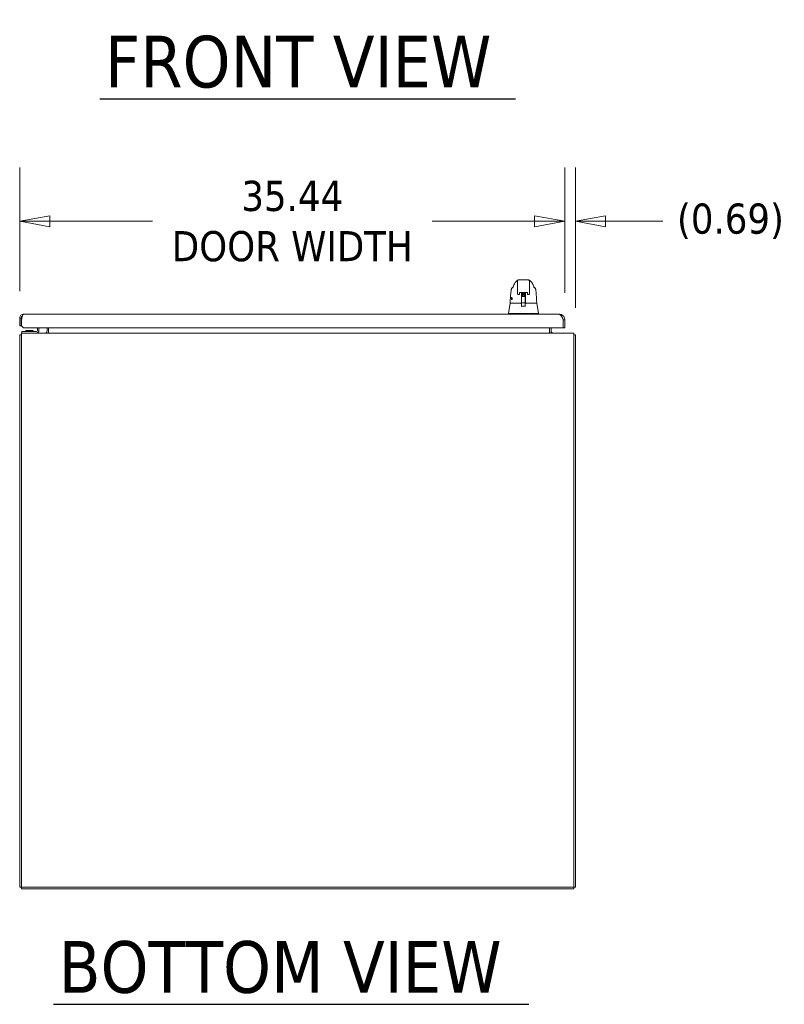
# Model space of a CAD drawing. Header units: inches. Extents: x 23 to 461, y 9 to 290.
# Tile 6 of 57: x 175 to 225, y 51 to 115. Entities that reach past the tile are written whole.
import ezdxf

# ---------------------------------------------------------------- set-up
doc = ezdxf.new("R2010")
doc.units = ezdxf.units.IN
doc.header["$LTSCALE"] = 28
doc.header["$MEASUREMENT"] = 0
doc.layers.get('0').update_dxf_attribs({"lineweight": 0})
for name, color, linetype, lineweight in [('Dimension (ANSI)', 7, 'Continuous', 5), ('Symbol (ANSI)', 7, 'Continuous', 5), ('Visible (ANSI)', 7, 'Continuous', 5)]:
    doc.layers.add(name, color=color, linetype=linetype, lineweight=lineweight)
doc.styles.add('ROMANS', font='tahoma.ttf')
doc.styles.add('Text Style168', font='tahoma.ttf')
doc.dimstyles.new('Default (ANSI)', dxfattribs={"dimscale": 28, "dimtxt": 0.07, "dimasz": 0.07, "dimexe": 0.125, "dimexo": 0.0625, "dimgap": 0.031496, "dimtad": 0, "dimtih": 1, "dimtoh": 1, "dimrnd": 1e-08, "dimzin": 0, "dimdsep": 46, "dimtxsty": 'ROMANS', "dimblk": 'Filled-1', "dimcen": 0.09, "dimdle": 0.393701, "dimclrd": 256, "dimclre": 256, "dimclrt": 256, "dimadec": 0, "dimazin": 0, "dimtfac": 0.928571, "dimtofl": 0, "dimtmove": 0, "dimatfit": 3, "dimfxl": 1, "dimtolj": 1, "dimtzin": 0, "dimlwd": -1, "dimlwe": -1, "dimarcsym": 0})

# ---------------------------------------------------------------- blocks, each defined once
blk = doc.blocks.new('Filled-1')
at = {"color": 0}
for p, q in [((0, 0), (-1, 0.179)), ((-1, 0.179), (-1, -0.179)), ((-1, 0), (0, 0)), ((-1, -0.179), (0, 0))]:
    blk.add_line(p, q, dxfattribs=at)
at = {"color": 0, "flags": 128}
blk.add_lwpolyline([(-1, -0.179), (0, 0), (-1, 0.179), (-1, -0.179)], dxfattribs=at)
at = {"color": 0}
blk.add_solid([(-1, -0.179), (0, 0), (-1, 0.179), (-1, -0.179)], dxfattribs=at)
blk = doc.blocks.new('*D19')
at = {"layer": 'Defpoints', "color": 0, "transparency": 16777216}
for p in [(210.661, 102.158), (175.224, 95.871), (210.661, 95.761)]:
    blk.add_point(p, dxfattribs=at)
at = {"layer": 'Dimension (ANSI)', "transparency": 16777216}
for p, q in [((175.224, 97.621), (175.224, 105.658)), ((210.661, 97.511), (210.661, 105.658)), ((177.184, 102.158), (183.85, 102.158)), ((208.701, 102.158), (202.035, 102.158))]:
    blk.add_line(p, q, dxfattribs=at)
at = {"layer": 'Dimension (ANSI)', "transparency": 16777216, "xscale": 1.96000000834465, "yscale": 1.96000000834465, "zscale": 1.96000000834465, "rotation": 180}
blk.add_blockref('Filled-1', (175.224, 102.158), dxfattribs=at)
at = {"layer": 'Dimension (ANSI)', "transparency": 16777216, "xscale": 1.96000000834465, "yscale": 1.96000000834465, "zscale": 1.96000000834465}
blk.add_blockref('Filled-1', (210.661, 102.158), dxfattribs=at)
at = {"layer": 'Dimension (ANSI)', "transparency": 16777216, "insert": (192.943, 102.158), "char_height": 1.96, "attachment_point": 5, "style": 'ROMANS'}
blk.add_mtext('\\A1;\\fTahoma|b0|i0;\\H1.9600;35.44\\P\\fTahoma|b0|i0;\\H1.9600;DOOR WIDTH', dxfattribs=at)
blk = doc.blocks.new('*D20')
at = {"layer": 'Defpoints', "color": 0, "transparency": 16777216}
for p in [(210.661, 102.158), (210.661, 95.761), (211.353, 94.787)]:
    blk.add_point(p, dxfattribs=at)
at = {"layer": 'Dimension (ANSI)', "transparency": 16777216}
for p, q in [((210.661, 97.511), (210.661, 105.658)), ((211.353, 96.537), (211.353, 105.658)), ((208.701, 102.158), (206.741, 102.158)), ((213.313, 102.158), (217.041, 102.158))]:
    blk.add_line(p, q, dxfattribs=at)
at = {"layer": 'Dimension (ANSI)', "transparency": 16777216, "xscale": 1.96000000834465, "yscale": 1.96000000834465, "zscale": 1.96000000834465}
blk.add_blockref('Filled-1', (210.661, 102.158), dxfattribs=at)
at = {"layer": 'Dimension (ANSI)', "transparency": 16777216, "xscale": 1.96000000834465, "yscale": 1.96000000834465, "zscale": 1.96000000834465, "rotation": 180}
blk.add_blockref('Filled-1', (211.353, 102.158), dxfattribs=at)
at = {"layer": 'Dimension (ANSI)', "transparency": 16777216, "insert": (221.429, 102.158), "char_height": 1.96, "attachment_point": 5, "style": 'ROMANS'}
blk.add_mtext('\\A1;(0.69)', dxfattribs=at)

msp = doc.modelspace()

# ---------------------------------------------------------------- linework, layer by layer
at = {"layer": 'Symbol (ANSI)', "lineweight": 30}
for p, q in [((180.444, 110.111), (207.457, 110.111)), ((177.426, 51.255), (208.331, 51.255))]:
    msp.add_line(p, q, dxfattribs=at)
at = {"layer": 'Visible (ANSI)'}
for p, q in [((207.436, 98.172), (207.436, 98.172)), ((207.58, 97.754), (207.58, 98.246)), ((208.249, 98.364), (207.698, 98.364)), ((208.367, 97.754), (208.367, 98.246)), ((208.512, 98.172), (208.512, 98.172)), ((207.18, 97.722), (207.18, 97.722)), ((207.297, 97.871), (207.297, 97.871)), ((207.58, 97.754), (207.58, 97.652)), ((207.58, 97.474), (207.58, 97.652)), ((207.664, 97.39), (207.664, 97.39)), ((207.699, 97.39), (207.664, 97.39)), ((207.718, 97.527), (207.718, 97.422)), ((207.718, 97.409), (207.718, 97.422)), ((207.736, 97.531), (207.926, 97.531)), ((207.852, 97.531), (207.852, 97.47)), ((207.852, 97.423), (207.852, 97.064)), ((207.914, 97.347), (207.905, 97.271)), ((207.944, 97.422), (207.944, 97.527)), ((207.944, 97.422), (207.944, 97.409)), ((207.963, 97.39), (207.985, 97.39)), ((208.003, 97.422), (208.003, 97.527)), ((208.003, 97.422), (208.003, 97.409)), ((208.022, 97.531), (208.211, 97.531)), ((208.034, 97.347), (208.043, 97.271)), ((208.096, 97.47), (208.096, 97.531)), ((208.096, 97.423), (208.096, 97.433)), ((208.096, 97.423), (208.096, 97.064)), ((208.23, 97.527), (208.23, 97.422)), ((208.23, 97.409), (208.23, 97.422)), ((208.283, 97.39), (208.248, 97.39)), ((208.367, 97.754), (208.367, 97.652)), ((208.367, 97.652), (208.367, 97.474)), ((208.65, 97.871), (208.65, 97.871)), ((208.768, 97.722), (208.768, 97.722)), ((207.115, 96.827), (206.997, 96.16)), ((207.122, 96.844), (207.126, 96.844)), ((207.126, 96.844), (207.852, 96.844)), ((207.833, 96.789), (207.833, 96.789)), ((207.835, 96.824), (207.835, 96.785)), ((207.856, 96.785), (207.837, 96.785)), ((207.852, 97.053), (207.852, 96.86)), ((207.852, 96.854), (207.852, 96.86)), ((207.852, 96.854), (207.852, 96.844)), ((207.852, 96.844), (207.852, 96.843)), ((207.856, 97.223), (207.856, 97.248)), ((207.856, 97.223), (207.856, 97.199)), ((207.856, 97.182), (207.856, 97.199)), ((207.856, 97.182), (207.856, 96.968)), ((207.856, 96.968), (207.856, 96.872)), ((207.856, 96.872), (207.856, 96.702)), ((207.856, 96.631), (207.856, 96.702)), ((207.875, 97.268), (207.904, 97.268)), ((207.875, 96.852), (208.072, 96.852)), ((208.066, 97.268), (208.072, 97.268)), ((208.092, 97.248), (208.092, 97.223)), ((208.092, 97.199), (208.092, 97.223)), ((208.092, 97.199), (208.092, 97.182)), ((208.092, 96.968), (208.092, 97.182)), ((208.092, 96.872), (208.092, 96.968)), ((208.092, 96.702), (208.092, 96.872)), ((208.109, 96.785), (208.092, 96.785)), ((208.092, 96.702), (208.092, 96.631)), ((208.096, 97.053), (208.096, 97.064)), ((208.096, 97.053), (208.096, 96.86)), ((208.096, 96.86), (208.096, 96.854)), ((208.096, 96.844), (208.096, 96.854)), ((208.096, 96.844), (208.822, 96.844)), ((208.096, 96.843), (208.096, 96.844)), ((208.111, 96.824), (208.111, 96.786)), ((208.822, 96.844), (208.825, 96.844)), ((208.833, 96.827), (208.951, 96.16)), ((175.468, 96.115), (210.307, 96.115)), ((206.997, 96.16), (206.997, 96.115)), ((207.036, 96.16), (207.526, 96.16)), ((207.599, 96.16), (208.344, 96.16)), ((207.697, 96.523), (207.697, 96.523)), ((207.775, 96.283), (207.775, 96.283)), ((208.417, 96.16), (208.91, 96.16)), ((208.95, 96.16), (208.951, 96.16)), ((208.951, 96.16), (208.951, 96.115)), ((175.224, 95.871), (175.224, 95.365)), ((175.328, 95.871), (175.224, 95.871)), ((175.328, 95.365), (175.328, 95.871)), ((175.339, 95.365), (175.339, 95.761)), ((210.501, 95.865), (210.535, 95.865)), ((210.546, 95.761), (210.546, 95.24)), ((210.557, 95.761), (210.557, 95.24)), ((210.557, 95.761), (210.661, 95.761)), ((210.661, 95.24), (210.661, 95.761)), ((175.224, 95.365), (175.328, 95.365)), ((175.228, 94.787), (175.228, 58.87)), ((175.332, 94.787), (175.228, 94.787)), ((175.332, 94.891), (211.249, 94.891)), ((175.332, 94.891), (175.332, 94.537)), ((175.464, 95.24), (175.339, 95.365)), ((175.353, 94.985), (175.478, 94.985)), ((175.353, 94.985), (175.353, 94.891)), ((210.546, 95.24), (175.464, 95.24)), ((176.29, 94.985), (175.478, 94.985)), ((175.614, 95.055), (176.091, 95.055)), ((175.635, 95.032), (175.614, 95.055)), ((176.085, 95.032), (175.62, 95.032)), ((176.071, 95.032), (176.091, 95.055)), ((176.384, 95.24), (176.384, 95.078)), ((176.478, 95.078), (176.478, 95.24)), ((176.999, 95.24), (176.999, 95.032)), ((177.103, 95.24), (177.103, 95.032)), ((177.103, 95.032), (177.103, 94.891)), ((209.665, 95.24), (209.665, 95.032)), ((209.665, 95.032), (209.665, 94.891)), ((209.769, 95.032), (209.769, 95.24)), ((210.557, 95.24), (210.661, 95.24)), ((211.249, 94.537), (211.249, 94.891)), ((211.353, 94.787), (211.249, 94.787)), ((211.353, 94.787), (211.353, 58.87)), ((175.332, 58.87), (175.332, 94.537)), ((211.249, 94.537), (211.249, 58.87)), ((175.332, 58.87), (175.228, 58.87)), ((175.332, 58.766), (175.332, 58.87)), ((211.249, 58.87), (175.332, 58.87)), ((211.249, 58.766), (175.332, 58.766)), ((211.249, 58.766), (211.249, 58.87)), ((211.353, 58.87), (211.249, 58.87))]:
    msp.add_line(p, q, dxfattribs=at)
for centre, radius, start, end in [((207.699, 97.409), 0.0185, 270, 0.00014), ((207.963, 97.409), 0.0185, 179.99986, 270), ((207.985, 97.409), 0.0185, 270, 0.00011), ((208.248, 97.409), 0.0185, 179.99989, 270), ((207.122, 96.855), 0.0118, 177.72417, 270), ((207.134, 96.824), 0.0197, 90.00006, 169.99571), ((207.81, 96.824), 0.0197, 4.91023, 90), ((207.816, 96.824), 0.0197, 0, 90), ((207.875, 97.248), 0.0197, 90, 180.00013), ((207.875, 96.872), 0.0197, 179.99972, 270), ((208.072, 97.248), 0.0197, 359.99987, 90), ((208.072, 96.872), 0.0197, 270, 0.00028), ((208.13, 96.824), 0.0197, 90, 180), ((208.135, 96.824), 0.0197, 90, 175.08653), ((208.825, 96.855), 0.0118, 270, 2.27584), ((210.115, 96.044), 0.473, 330.22188, 334.9055), ((175.582, 94.537), 0.354, 134.92776, 135.07224), ((175.514, 95.016), 0.0312, 270, 315.33465), ((175.627, 94.904), 0.127, 93.66836, 135.33465), ((175.62, 95), 0.0312, 90, 93.66836), ((176.085, 95), 0.0312, 86.33164, 90), ((176.079, 94.904), 0.127, 44.66535, 86.33164), ((176.192, 95.016), 0.0312, 224.66535, 270), ((176.29, 95.078), 0.187, 270, 0), ((176.29, 95.078), 0.0937, 270, 0), ((176.858, 95.032), 0.141, 270, 0), ((176.858, 95.032), 0.245, 324.91021, 0), ((209.91, 95.032), 0.245, 180, 215.08979), ((209.91, 95.032), 0.141, 180, 270), ((210.999, 94.537), 0.354, 44.92776, 45.07224)]:
    msp.add_arc(centre, radius, start, end, dxfattribs=at)
for centre, major_axis, ratio, start_param, end_param in [((207.534, 97.954), (-0.185, 0.067), 0.666321, 6.283146, 6.283184), ((208.413, 97.954), (0.185, 0.067), 0.666321, 0.000002, 0.000042), ((207.659, 97.474), (-0.0787, 0), 0.866025, 0.000126, 0.000146), ((207.809, 97.468), (-0.0425, -0.0034), 0.669687, 3.087813, 3.16378), ((207.852, 96.089), (0, 1.685), 0.00003, 5.636553, 5.673229), ((208.138, 97.468), (-0.0425, 0.0034), 0.66963, 6.260998, 6.336958), ((208.096, 96.089), (0, -1.685), 0.00002, 3.751213, 3.787897), ((207.835, 96.764), (-0.098, 1.145), 0.000181, 1.516692, 1.533905), ((207.812, 96.804), (0.0196, 0.0017), 0.017514, 6.283182, 6.299592), ((207.837, 96.796), (0, -0.0118), 0.794214, 6.283173, 6.283207), ((207.974, 97.271), (-0.0689, 0), 0.042782, 6.278319, 9.429644), ((208.134, 96.804), (-0.0196, 0.0017), 0.017297, 6.269317, 6.283203), ((207.544, 95.706), (-0.018, 0.453), 0.057496, 6.212053, 6.280882), ((207.544, 95.706), (0.057, 0.453), 0.172345, 0.021557, 0.090385), ((208.399, 95.706), (-0.057, 0.453), 0.172345, 6.1928, 6.261628), ((208.399, 95.706), (0.018, 0.453), 0.057915, 0.002338, 0.071166), ((208.951, 96.031), (0, 0.129), 0.001274, 6.221922, 6.283004)]:
    msp.add_ellipse(centre, major_axis=major_axis, ratio=ratio, start_param=start_param, end_param=end_param, dxfattribs=at)
for points in [[(207.297, 97.892), (207.316, 97.935), (207.334, 97.978), (207.349, 98.021)], [(207.349, 98.021), (207.369, 98.075), (207.397, 98.126), (207.436, 98.172)], [(207.698, 98.364), (207.678, 98.364), (207.636, 98.353), (207.591, 98.308), (207.58, 98.267), (207.58, 98.246)], [(207.593, 98.323), (207.62, 98.334), (207.617, 98.333), (207.618, 98.333)], [(207.614, 98.329), (207.614, 98.329), (207.614, 98.329), (207.613, 98.328)], [(208.367, 98.246), (208.367, 98.267), (208.356, 98.308), (208.311, 98.353), (208.27, 98.364), (208.249, 98.364)], [(208.329, 98.333), (208.33, 98.333), (208.328, 98.334), (208.354, 98.323)], [(208.334, 98.328), (208.334, 98.329), (208.333, 98.329), (208.333, 98.329)], [(208.598, 98.021), (208.614, 97.978), (208.631, 97.935), (208.65, 97.892)], [(207.294, 97.884), (207.295, 97.887), (207.296, 97.889), (207.297, 97.892)], [(208.367, 97.474), (208.367, 97.474), (208.367, 97.474), (208.367, 97.474)], [(208.65, 97.892), (208.651, 97.889), (208.653, 97.887), (208.654, 97.884)], [(206.997, 96.16), (206.997, 96.16), (206.997, 96.16), (206.997, 96.16)], [(207.036, 96.16), (207.036, 96.16), (207.036, 96.16), (207.035, 96.16)], [(207.828, 96.63), (207.924, 96.633), (208.02, 96.633), (208.116, 96.63)], [(208.911, 96.16), (208.911, 96.16), (208.91, 96.16), (208.91, 96.16)], [(208.95, 96.16), (208.95, 96.16), (208.95, 96.16), (208.95, 96.16)], [(208.951, 96.16), (208.951, 96.16), (208.951, 96.16), (208.951, 96.16)], [(175.339, 95.761), (175.358, 95.845), (175.378, 95.929), (175.397, 95.992)], [(210.661, 95.761), (210.661, 95.833), (210.639, 95.905), (210.597, 95.964)]]:
    msp.add_open_spline(points, degree=3, dxfattribs=at)
for points, knots in [([(207.436, 98.172), (207.443, 98.181), (207.458, 98.201), (207.487, 98.237), (207.498, 98.251), (207.522, 98.274), (207.531, 98.283), (207.549, 98.297), (207.556, 98.302), (207.573, 98.313), (207.582, 98.318), (207.593, 98.323)], [0, 0, 0, 0, 0.755429, 0.755429, 1.132227, 1.132227, 1.329, 1.329, 1.432354, 1.432354, 1.539436, 1.539436, 1.539436, 1.539436]), ([(208.354, 98.323), (208.368, 98.317), (208.38, 98.31), (208.401, 98.296), (208.409, 98.289), (208.43, 98.271), (208.439, 98.261), (208.464, 98.233), (208.476, 98.218), (208.497, 98.19), (208.507, 98.178), (208.512, 98.172)], [0, 0, 0, 0, 0.135978, 0.135978, 0.285036, 0.285036, 0.528896, 0.528896, 1.016137, 1.016137, 1.539841, 1.539841, 1.539841, 1.539841]), ([(208.512, 98.172), (208.54, 98.139), (208.562, 98.102), (208.587, 98.05), (208.593, 98.036), (208.598, 98.021)], [0, 0, 0, 0, 0.358818, 0.358818, 0.4958485, 0.4958485, 0.4958485, 0.4958485]), ([(207.11, 96.856), (207.12, 97.085), (207.132, 97.303), (207.159, 97.574), (207.168, 97.65), (207.18, 97.722)], [0, 0, 0, 0, 1.849259, 1.849259, 2.630335, 2.630335, 2.630335, 2.630335]), ([(207.18, 97.722), (207.183, 97.743), (207.19, 97.764), (207.21, 97.801), (207.223, 97.818), (207.252, 97.846), (207.268, 97.857), (207.285, 97.866)], [0, 0, 0, 0, 0.162088, 0.162088, 0.3213068, 0.3213068, 0.4676989, 0.4676989, 0.4676989, 0.4676989]), ([(207.259, 97.81), (207.259, 97.81), (207.26, 97.811), (207.262, 97.816), (207.264, 97.82), (207.27, 97.832), (207.274, 97.842), (207.283, 97.862), (207.288, 97.873), (207.294, 97.884)], [0.5937185, 0.5937185, 0.5937185, 0.5937185, 0.664418, 0.664418, 0.7661649, 0.7661649, 0.9076297, 0.9076297, 1.0334427, 1.0334427, 1.0334427, 1.0334427]), ([(207.664, 97.39), (207.655, 97.39), (207.646, 97.392), (207.629, 97.398), (207.621, 97.402), (207.606, 97.413), (207.6, 97.419), (207.59, 97.434), (207.586, 97.442), (207.581, 97.457), (207.58, 97.465), (207.58, 97.472)], [0, 0, 0, 0, 0.070418, 0.070418, 0.1392762, 0.1392762, 0.2073943, 0.2073943, 0.2755754, 0.2755754, 0.3320513, 0.3320513, 0.3320513, 0.3320513]), ([(207.716, 97.526), (207.716, 97.526), (207.716, 97.526), (207.717, 97.527), (207.717, 97.527), (207.718, 97.527), (207.719, 97.528), (207.721, 97.529), (207.722, 97.529), (207.725, 97.53), (207.727, 97.53), (207.731, 97.531), (207.734, 97.531), (207.736, 97.531), (207.736, 97.531), (207.736, 97.531)], [0.458377, 0.458377, 0.458377, 0.458377, 0.510987, 0.510987, 0.68533, 0.68533, 0.871193, 0.871193, 1.079489, 1.079489, 1.310885, 1.310885, 1.55888, 1.55888, 1.570796, 1.570796, 1.570796, 1.570796]), ([(207.852, 97.472), (207.85, 97.488), (207.848, 97.504), (207.845, 97.523), (207.845, 97.527), (207.844, 97.531)], [-0.4388751, -0.4388751, -0.4388751, -0.4388751, -0.2194373, -0.2194373, -0.1616613, -0.1616613, -0.1616613, -0.1616613]), ([(207.879, 97.515), (207.879, 97.517), (207.88, 97.518), (207.881, 97.521), (207.882, 97.522), (207.883, 97.524), (207.884, 97.525), (207.886, 97.527), (207.888, 97.527), (207.891, 97.529), (207.894, 97.53), (207.898, 97.531), (207.899, 97.531), (207.899, 97.531)], [0, 0, 0, 0, 0.0151894, 0.0151894, 0.0301063, 0.0301063, 0.0452537, 0.0452537, 0.0676915, 0.0676915, 0.1171223, 0.1171223, 0.1277757, 0.1277757, 0.1277757, 0.1277757]), ([(207.944, 97.492), (207.938, 97.493), (207.931, 97.494), (207.918, 97.496), (207.911, 97.497), (207.899, 97.499), (207.895, 97.5), (207.889, 97.502), (207.887, 97.503), (207.884, 97.505), (207.882, 97.506), (207.881, 97.509), (207.88, 97.51), (207.88, 97.512), (207.879, 97.514), (207.879, 97.515)], [0.4081031, 0.4081031, 0.4081031, 0.4081031, 0.4627962, 0.4627962, 0.5322521, 0.5322521, 0.6051072, 0.6051072, 0.6422392, 0.6422392, 0.6626301, 0.6626301, 0.6723301, 0.6723301, 0.6861278, 0.6861278, 0.6861278, 0.6861278]), ([(207.879, 97.459), (207.879, 97.46), (207.88, 97.462), (207.881, 97.465), (207.882, 97.466), (207.883, 97.468), (207.884, 97.469), (207.886, 97.47), (207.888, 97.471), (207.891, 97.473), (207.894, 97.473), (207.901, 97.475), (207.904, 97.476), (207.916, 97.478), (207.925, 97.479), (207.937, 97.48), (207.941, 97.481), (207.944, 97.481)], [0, 0, 0, 0, 0.0152167, 0.0152167, 0.0301563, 0.0301563, 0.045411, 0.045411, 0.0678135, 0.0678135, 0.117399, 0.117399, 0.1673809, 0.1673809, 0.249889, 0.249889, 0.2779896, 0.2779896, 0.2779896, 0.2779896]), ([(207.944, 97.436), (207.937, 97.437), (207.931, 97.437), (207.918, 97.439), (207.911, 97.44), (207.899, 97.442), (207.895, 97.443), (207.889, 97.446), (207.887, 97.446), (207.884, 97.449), (207.882, 97.45), (207.881, 97.452), (207.88, 97.453), (207.88, 97.456), (207.879, 97.457), (207.879, 97.459)], [0.4081, 0.4081, 0.4081, 0.4081, 0.4629765, 0.4629765, 0.5324377, 0.5324377, 0.6053046, 0.6053046, 0.6423402, 0.6423402, 0.6626882, 0.6626882, 0.6723714, 0.6723714, 0.6861196, 0.6861196, 0.6861196, 0.6861196]), ([(207.879, 97.402), (207.879, 97.404), (207.88, 97.405), (207.881, 97.408), (207.882, 97.409), (207.883, 97.411), (207.884, 97.412), (207.886, 97.414), (207.888, 97.414), (207.891, 97.416), (207.894, 97.417), (207.901, 97.419), (207.906, 97.419), (207.911, 97.42)], [0, 0, 0, 0, 0.0152382, 0.0152382, 0.0301964, 0.0301964, 0.0455352, 0.0455352, 0.0680234, 0.0680234, 0.1177342, 0.1177342, 0.1753694, 0.1753694, 0.1753694, 0.1753694]), ([(207.995, 97.374), (207.988, 97.375), (207.982, 97.375), (207.966, 97.377), (207.957, 97.378), (207.941, 97.38), (207.932, 97.381), (207.918, 97.383), (207.911, 97.384), (207.899, 97.386), (207.895, 97.387), (207.889, 97.389), (207.887, 97.39), (207.884, 97.392), (207.882, 97.394), (207.881, 97.396), (207.88, 97.397), (207.88, 97.399), (207.879, 97.401), (207.879, 97.402)], [0.2773719, 0.2773719, 0.2773719, 0.2773719, 0.3281116, 0.3281116, 0.395206, 0.395206, 0.4633524, 0.4633524, 0.5328239, 0.5328239, 0.6057218, 0.6057218, 0.6425535, 0.6425535, 0.6628073, 0.6628073, 0.6724433, 0.6724433, 0.6861075, 0.6861075, 0.6861075, 0.6861075]), ([(207.879, 97.346), (207.879, 97.347), (207.88, 97.349), (207.881, 97.352), (207.882, 97.353), (207.883, 97.355), (207.884, 97.356), (207.886, 97.357), (207.888, 97.358), (207.891, 97.36), (207.894, 97.36), (207.901, 97.362), (207.905, 97.363), (207.916, 97.365), (207.925, 97.366), (207.943, 97.368), (207.952, 97.369), (207.97, 97.371), (207.979, 97.372), (207.996, 97.374), (208.005, 97.375), (208.02, 97.377), (208.027, 97.378), (208.038, 97.38), (208.043, 97.381), (208.047, 97.382), (208.048, 97.382), (208.049, 97.382), (208.049, 97.382), (208.049, 97.382)], [0, 0, 0, 0, 0.0152543, 0.0152543, 0.0302263, 0.0302263, 0.045583, 0.045583, 0.0682613, 0.0682613, 0.117942, 0.117942, 0.1678581, 0.1678581, 0.2503852, 0.2503852, 0.3215471, 0.3215471, 0.39029, 0.39029, 0.4579131, 0.4579131, 0.5243818, 0.5243818, 0.5886756, 0.5886756, 0.6166115, 0.6166115, 0.6297893, 0.6297893, 0.6297893, 0.6297893]), ([(207.911, 97.327), (207.909, 97.328), (207.907, 97.328), (207.899, 97.329), (207.895, 97.33), (207.889, 97.333), (207.887, 97.333), (207.884, 97.336), (207.882, 97.337), (207.881, 97.339), (207.88, 97.34), (207.88, 97.343), (207.879, 97.344), (207.879, 97.346)], [0.5092683, 0.5092683, 0.5092683, 0.5092683, 0.5331467, 0.5331467, 0.6060709, 0.6060709, 0.6427297, 0.6427297, 0.6629039, 0.6629039, 0.6724985, 0.6724985, 0.6860949, 0.6860949, 0.6860949, 0.6860949]), ([(207.879, 97.289), (207.879, 97.291), (207.88, 97.292), (207.881, 97.295), (207.882, 97.296), (207.883, 97.298), (207.884, 97.299), (207.886, 97.301), (207.888, 97.301), (207.892, 97.303), (207.894, 97.304), (207.901, 97.306), (207.905, 97.306), (207.909, 97.307), (207.909, 97.307), (207.909, 97.307)], [0, 0, 0, 0, 0.0152642, 0.0152642, 0.0302444, 0.0302444, 0.0456127, 0.0456127, 0.068482, 0.068482, 0.1181671, 0.1181671, 0.1680144, 0.1680144, 0.1683237, 0.1683237, 0.1683237, 0.1683237]), ([(207.944, 97.514), (207.941, 97.514), (207.938, 97.513), (207.927, 97.512), (207.92, 97.511), (207.909, 97.509), (207.905, 97.508), (207.9, 97.507), (207.899, 97.507), (207.899, 97.507), (207.898, 97.507), (207.898, 97.507)], [0.431684, 0.431684, 0.431684, 0.431684, 0.4579414, 0.4579414, 0.5244171, 0.5244171, 0.5887172, 0.5887172, 0.6166709, 0.6166709, 0.6299247, 0.6299247, 0.6299247, 0.6299247]), ([(207.944, 97.458), (207.941, 97.457), (207.938, 97.457), (207.927, 97.455), (207.92, 97.455), (207.909, 97.453), (207.905, 97.452), (207.9, 97.451), (207.899, 97.45), (207.899, 97.45), (207.898, 97.45), (207.898, 97.45)], [0.4316877, 0.4316877, 0.4316877, 0.4316877, 0.457942, 0.457942, 0.5244124, 0.5244124, 0.5887045, 0.5887045, 0.6166513, 0.6166513, 0.6299549, 0.6299549, 0.6299549, 0.6299549]), ([(207.913, 97.397), (207.908, 97.396), (207.904, 97.395), (207.9, 97.394), (207.899, 97.394), (207.898, 97.394), (207.898, 97.394), (207.898, 97.394)], [0, 0, 0, 0, 0.06221426, 0.06221426, 0.089478, 0.089478, 0.09863207, 0.09863207, 0.09863207, 0.09863207]), ([(207.913, 97.34), (207.908, 97.34), (207.904, 97.339), (207.9, 97.338), (207.899, 97.337), (207.899, 97.337), (207.898, 97.337), (207.898, 97.337)], [0.53203231, 0.53203231, 0.53203231, 0.53203231, 0.58879531, 0.58879531, 0.61670023, 0.61670023, 0.62995686, 0.62995686, 0.62995686, 0.62995686]), ([(207.911, 97.42), (207.918, 97.421), (207.926, 97.422), (207.937, 97.424), (207.941, 97.424), (207.944, 97.425)], [0, 0, 0, 0, 0.0750013, 0.0750013, 0.1026924, 0.1026924, 0.1026924, 0.1026924]), ([(207.946, 97.401), (207.942, 97.401), (207.938, 97.4), (207.927, 97.399), (207.92, 97.398), (207.914, 97.397), (207.914, 97.397), (207.913, 97.397)], [0.4271007, 0.4271007, 0.4271007, 0.4271007, 0.4579429, 0.4579429, 0.5244069, 0.5244069, 0.5313621, 0.5313621, 0.5313621, 0.5313621]), ([(207.914, 97.347), (207.914, 97.348), (207.914, 97.35), (207.915, 97.352), (207.916, 97.353), (207.918, 97.355), (207.919, 97.356), (207.92, 97.357), (207.921, 97.357), (207.922, 97.357), (207.923, 97.357), (207.924, 97.358), (207.924, 97.358), (207.927, 97.358), (207.929, 97.358), (207.934, 97.359), (207.936, 97.359), (207.943, 97.359), (207.948, 97.359), (207.958, 97.36), (207.964, 97.36), (207.974, 97.36), (207.98, 97.36), (207.99, 97.36), (207.995, 97.359), (208.004, 97.359), (208.008, 97.359), (208.015, 97.359), (208.018, 97.359), (208.022, 97.358), (208.023, 97.358), (208.024, 97.358), (208.025, 97.357), (208.026, 97.357), (208.027, 97.357), (208.028, 97.356), (208.029, 97.356), (208.03, 97.354), (208.031, 97.354), (208.032, 97.352), (208.033, 97.351), (208.034, 97.349), (208.034, 97.348), (208.034, 97.347)], [0, 0, 0, 0, 0.0101015, 0.0101015, 0.0199862, 0.0199862, 0.0296294, 0.0296294, 0.0377089, 0.0377089, 0.0449846, 0.0449846, 0.0568687, 0.0568687, 0.0925396, 0.0925396, 0.1243072, 0.1243072, 0.1678668, 0.1678668, 0.2085979, 0.2085979, 0.2487729, 0.2487729, 0.2888646, 0.2888646, 0.3291738, 0.3291738, 0.37039, 0.37039, 0.3939584, 0.3939584, 0.4023637, 0.4023637, 0.4099805, 0.4099805, 0.4177702, 0.4177702, 0.4252935, 0.4252935, 0.4344742, 0.4344742, 0.4417369, 0.4417369, 0.4417369, 0.4417369]), ([(207.946, 97.526), (207.946, 97.526), (207.946, 97.526), (207.946, 97.527), (207.945, 97.527), (207.944, 97.527), (207.943, 97.528), (207.941, 97.529), (207.94, 97.529), (207.937, 97.53), (207.935, 97.53), (207.931, 97.531), (207.928, 97.531), (207.926, 97.531), (207.926, 97.531), (207.926, 97.531)], [3.59997, 3.59997, 3.59997, 3.59997, 3.65258, 3.65258, 3.826922, 3.826922, 4.012786, 4.012786, 4.221081, 4.221081, 4.452478, 4.452478, 4.700472, 4.700472, 4.712389, 4.712389, 4.712389, 4.712389]), ([(207.999, 97.397), (208.007, 97.396), (208.016, 97.395), (208.03, 97.393), (208.037, 97.392), (208.048, 97.39), (208.053, 97.389), (208.059, 97.387), (208.061, 97.386), (208.064, 97.383), (208.065, 97.382), (208.067, 97.38), (208.067, 97.379), (208.068, 97.377), (208.068, 97.375), (208.068, 97.374)], [0.3962631, 0.3962631, 0.3962631, 0.3962631, 0.4641636, 0.4641636, 0.5336549, 0.5336549, 0.606623, 0.606623, 0.6429987, 0.6429987, 0.6630435, 0.6630435, 0.6724994, 0.6724994, 0.6860777, 0.6860777, 0.6860777, 0.6860777]), ([(208.022, 97.531), (208.019, 97.531), (208.017, 97.531), (208.013, 97.53), (208.011, 97.53), (208.007, 97.529), (208.006, 97.529), (208.004, 97.528), (208.003, 97.527), (208.002, 97.527), (208.002, 97.526), (208.002, 97.526)], [4.712389, 4.712389, 4.712389, 4.712389, 4.966699, 4.966699, 5.214965, 5.214965, 5.445289, 5.445289, 5.649446, 5.649446, 5.824808, 5.824808, 5.824808, 5.824808]), ([(208.06, 97.531), (208.06, 97.531), (208.059, 97.531), (208.056, 97.529), (208.053, 97.528), (208.047, 97.527), (208.043, 97.526), (208.032, 97.524), (208.023, 97.523), (208.01, 97.521), (208.007, 97.521), (208.003, 97.521)], [0.0578831, 0.0578831, 0.0578831, 0.0578831, 0.0681674, 0.0681674, 0.1184251, 0.1184251, 0.1682991, 0.1682991, 0.2502301, 0.2502301, 0.2780779, 0.2780779, 0.2780779, 0.2780779]), ([(208.003, 97.509), (208.01, 97.509), (208.017, 97.508), (208.03, 97.506), (208.037, 97.505), (208.048, 97.503), (208.053, 97.502), (208.059, 97.5), (208.061, 97.499), (208.064, 97.496), (208.065, 97.495), (208.067, 97.493), (208.067, 97.492), (208.068, 97.49), (208.068, 97.488), (208.068, 97.487)], [0.4081465, 0.4081465, 0.4081465, 0.4081465, 0.4638705, 0.4638705, 0.5333517, 0.5333517, 0.6062965, 0.6062965, 0.6428278, 0.6428278, 0.6629392, 0.6629392, 0.6723695, 0.6723695, 0.6860916, 0.6860916, 0.6860916, 0.6860916]), ([(208.003, 97.488), (208.006, 97.488), (208.01, 97.489), (208.02, 97.49), (208.027, 97.491), (208.038, 97.493), (208.043, 97.493), (208.047, 97.495), (208.048, 97.495), (208.049, 97.495), (208.049, 97.495), (208.049, 97.495)], [0.4315947, 0.4315947, 0.4315947, 0.4315947, 0.4575258, 0.4575258, 0.5240118, 0.5240118, 0.588336, 0.588336, 0.6163243, 0.6163243, 0.6296521, 0.6296521, 0.6296521, 0.6296521]), ([(208.068, 97.487), (208.068, 97.485), (208.068, 97.484), (208.067, 97.481), (208.066, 97.479), (208.064, 97.477), (208.063, 97.477), (208.061, 97.475), (208.06, 97.474), (208.056, 97.473), (208.053, 97.472), (208.047, 97.47), (208.043, 97.47), (208.032, 97.468), (208.023, 97.466), (208.01, 97.465), (208.007, 97.465), (208.003, 97.464)], [0, 0, 0, 0, 0.0152326, 0.0152326, 0.0301823, 0.0301823, 0.0455139, 0.0455139, 0.0683138, 0.0683138, 0.1187833, 0.1187833, 0.168348, 0.168348, 0.2502448, 0.2502448, 0.278081, 0.278081, 0.278081, 0.278081]), ([(208.003, 97.453), (208.01, 97.452), (208.017, 97.451), (208.03, 97.45), (208.037, 97.449), (208.048, 97.446), (208.053, 97.445), (208.059, 97.443), (208.061, 97.442), (208.064, 97.44), (208.065, 97.439), (208.067, 97.436), (208.067, 97.435), (208.068, 97.433), (208.068, 97.432), (208.068, 97.43)], [0.4081417, 0.4081417, 0.4081417, 0.4081417, 0.4640622, 0.4640622, 0.5335498, 0.5335498, 0.6065099, 0.6065099, 0.642938, 0.642938, 0.6630048, 0.6630048, 0.6724273, 0.6724273, 0.6860824, 0.6860824, 0.6860824, 0.6860824]), ([(208.003, 97.431), (208.007, 97.432), (208.01, 97.432), (208.02, 97.433), (208.027, 97.434), (208.038, 97.436), (208.043, 97.437), (208.047, 97.438), (208.048, 97.438), (208.049, 97.439), (208.049, 97.439), (208.049, 97.439)], [0.2562978, 0.2562978, 0.2562978, 0.2562978, 0.2825957, 0.2825957, 0.3490703, 0.3490703, 0.4133714, 0.4133714, 0.4413146, 0.4413146, 0.4544085, 0.4544085, 0.4544085, 0.4544085]), ([(208.068, 97.43), (208.068, 97.429), (208.068, 97.427), (208.067, 97.424), (208.066, 97.423), (208.064, 97.421), (208.063, 97.42), (208.061, 97.419), (208.06, 97.418), (208.056, 97.416), (208.053, 97.415), (208.047, 97.414), (208.043, 97.413), (208.032, 97.411), (208.023, 97.41), (208.01, 97.408), (208.007, 97.408), (208.003, 97.408)], [0, 0, 0, 0, 0.0152503, 0.0152503, 0.0302164, 0.0302164, 0.045569, 0.045569, 0.0684209, 0.0684209, 0.1189407, 0.1189407, 0.1683374, 0.1683374, 0.250272, 0.250272, 0.2782052, 0.2782052, 0.2782052, 0.2782052]), ([(208.068, 97.374), (208.068, 97.372), (208.068, 97.371), (208.067, 97.368), (208.066, 97.366), (208.064, 97.364), (208.063, 97.364), (208.061, 97.362), (208.06, 97.361), (208.056, 97.36), (208.053, 97.359), (208.047, 97.357), (208.043, 97.357), (208.036, 97.355), (208.033, 97.355), (208.03, 97.355)], [0, 0, 0, 0, 0.015262, 0.015262, 0.0302389, 0.0302389, 0.0456053, 0.0456053, 0.0684883, 0.0684883, 0.1188372, 0.1188372, 0.1684419, 0.1684419, 0.1981383, 0.1981383, 0.1981383, 0.1981383]), ([(208.035, 97.336), (208.038, 97.335), (208.04, 97.335), (208.048, 97.333), (208.053, 97.332), (208.059, 97.33), (208.061, 97.329), (208.064, 97.327), (208.065, 97.326), (208.067, 97.323), (208.067, 97.322), (208.068, 97.32), (208.068, 97.319), (208.068, 97.317)], [0.5057541, 0.5057541, 0.5057541, 0.5057541, 0.5336756, 0.5336756, 0.606645, 0.606645, 0.6430142, 0.6430142, 0.6630568, 0.6630568, 0.6725733, 0.6725733, 0.6860764, 0.6860764, 0.6860764, 0.6860764]), ([(208.037, 97.323), (208.041, 97.324), (208.044, 97.324), (208.047, 97.325), (208.048, 97.325), (208.049, 97.326), (208.049, 97.326), (208.049, 97.326)], [0.54016952, 0.54016952, 0.54016952, 0.54016952, 0.58877291, 0.58877291, 0.6166898, 0.6166898, 0.62985557, 0.62985557, 0.62985557, 0.62985557]), ([(208.068, 97.317), (208.068, 97.316), (208.068, 97.314), (208.067, 97.311), (208.066, 97.31), (208.064, 97.308), (208.063, 97.307), (208.061, 97.306), (208.06, 97.305), (208.056, 97.303), (208.053, 97.302), (208.047, 97.301), (208.043, 97.3), (208.039, 97.3)], [0, 0, 0, 0, 0.0152675, 0.0152675, 0.0302498, 0.0302498, 0.0456225, 0.0456225, 0.0685155, 0.0685155, 0.1186369, 0.1186369, 0.1650463, 0.1650463, 0.1650463, 0.1650463]), ([(208.103, 97.531), (208.103, 97.527), (208.102, 97.523), (208.1, 97.504), (208.098, 97.488), (208.096, 97.472)], [-0.2772129, -0.2772129, -0.2772129, -0.2772129, -0.2194374, -0.2194374, -0.000001, -0.000001, -0.000001, -0.000001]), ([(208.211, 97.531), (208.214, 97.531), (208.216, 97.531), (208.22, 97.53), (208.222, 97.53), (208.226, 97.529), (208.227, 97.529), (208.229, 97.528), (208.23, 97.527), (208.231, 97.527), (208.231, 97.526), (208.231, 97.526)], [1.570796, 1.570796, 1.570796, 1.570796, 1.825107, 1.825107, 2.073372, 2.073372, 2.303696, 2.303696, 2.507854, 2.507854, 2.683216, 2.683216, 2.683216, 2.683216]), ([(208.367, 97.474), (208.367, 97.465), (208.366, 97.455), (208.36, 97.438), (208.355, 97.429), (208.344, 97.415), (208.337, 97.409), (208.323, 97.399), (208.314, 97.396), (208.299, 97.391), (208.291, 97.39), (208.283, 97.39)], [0, 0, 0, 0, 0.0731419, 0.0731419, 0.1436542, 0.1436542, 0.211716, 0.211716, 0.2795089, 0.2795089, 0.3382183, 0.3382183, 0.3382183, 0.3382183]), ([(208.654, 97.884), (208.664, 97.861), (208.673, 97.841), (208.683, 97.822), (208.685, 97.817), (208.688, 97.812), (208.688, 97.811), (208.689, 97.81), (208.689, 97.81), (208.689, 97.81)], [0, 0, 0, 0, 0.2493329, 0.2493329, 0.3525865, 0.3525865, 0.4271467, 0.4271467, 0.4387489, 0.4387489, 0.4387489, 0.4387489]), ([(208.662, 97.866), (208.679, 97.857), (208.696, 97.846), (208.725, 97.818), (208.738, 97.801), (208.757, 97.764), (208.764, 97.743), (208.768, 97.722)], [0.2328122, 0.2328122, 0.2328122, 0.2328122, 0.3791002, 0.3791002, 0.5383148, 0.5383148, 0.7005188, 0.7005188, 0.7005188, 0.7005188]), ([(208.768, 97.722), (208.785, 97.617), (208.797, 97.503), (208.82, 97.219), (208.83, 97.041), (208.837, 96.856)], [0, 0, 0, 0, 1.138524, 1.138524, 2.633196, 2.633196, 2.633196, 2.633196]), ([(207.135, 96.843), (207.133, 96.842), (207.13, 96.841), (207.128, 96.84), (207.126, 96.839), (207.124, 96.837), (207.123, 96.835), (207.121, 96.832), (207.12, 96.83), (207.119, 96.827)], [0, 0, 0, 0, 0.333333, 0.333333, 0.333333, 0.666667, 0.666667, 0.666667, 1, 1, 1, 1]), ([(207.135, 96.843), (207.136, 96.843), (207.138, 96.843), (207.14, 96.844), (207.141, 96.844), (207.142, 96.844)], [-0.03976287, -0.03976287, -0.03976287, -0.03976287, -0.01919123, -0.01919123, 0, 0, 0, 0]), ([(207.183, 97.139), (207.183, 97.144), (207.183, 97.149), (207.183, 97.16), (207.184, 97.165), (207.185, 97.178), (207.187, 97.185), (207.19, 97.196), (207.192, 97.201), (207.197, 97.206), (207.199, 97.208), (207.204, 97.208), (207.206, 97.207), (207.212, 97.202), (207.214, 97.198), (207.22, 97.188), (207.223, 97.182), (207.228, 97.169), (207.23, 97.163), (207.233, 97.151), (207.235, 97.145), (207.236, 97.139)], [-0.5692874, -0.5692874, -0.5692874, -0.5692874, -0.5288858, -0.5288858, -0.4876841, -0.4876841, -0.4202422, -0.4202422, -0.3530717, -0.3530717, -0.2912927, -0.2912927, -0.2304014, -0.2304014, -0.1671779, -0.1671779, -0.0985288, -0.0985288, -0.0485921, -0.0485921, -0.000001, -0.000001, -0.000001, -0.000001]), ([(207.236, 97.139), (207.236, 97.134), (207.237, 97.128), (207.237, 97.118), (207.237, 97.113), (207.236, 97.101), (207.234, 97.095), (207.23, 97.083), (207.227, 97.078), (207.22, 97.072), (207.217, 97.071), (207.211, 97.07), (207.208, 97.07), (207.202, 97.073), (207.199, 97.076), (207.193, 97.085), (207.19, 97.091), (207.186, 97.104), (207.185, 97.111), (207.183, 97.125), (207.183, 97.132), (207.183, 97.139)], [-0.5739281, -0.5739281, -0.5739281, -0.5739281, -0.533814, -0.533814, -0.4939143, -0.4939143, -0.4307597, -0.4307597, -0.3597657, -0.3597657, -0.3005984, -0.3005984, -0.2454531, -0.2454531, -0.1831514, -0.1831514, -0.1104073, -0.1104073, -0.0546787, -0.0546787, -0.000001, -0.000001, -0.000001, -0.000001]), ([(207.809, 96.844), (207.811, 96.844), (207.813, 96.843), (207.818, 96.841), (207.82, 96.84), (207.824, 96.837), (207.825, 96.835), (207.827, 96.831), (207.828, 96.829), (207.828, 96.826), (207.828, 96.826), (207.828, 96.826)], [-0.07186063, -0.07186063, -0.07186063, -0.07186063, -0.05375453, -0.05375453, -0.03421213, -0.03421213, -0.01469635, -0.01469635, 0, 0, 0.00333954, 0.00333954, 0.00333954, 0.00333954]), ([(207.832, 96.806), (207.832, 96.802), (207.832, 96.798), (207.833, 96.792), (207.833, 96.79), (207.833, 96.789)], [0, 0, 0, 0, 0.03173412, 0.03173412, 0.04536681, 0.04536681, 0.04536681, 0.04536681]), ([(207.833, 96.789), (207.833, 96.789), (207.833, 96.788), (207.833, 96.788), (207.833, 96.788), (207.834, 96.787), (207.834, 96.786), (207.835, 96.786), (207.835, 96.785), (207.836, 96.785), (207.836, 96.785), (207.837, 96.785), (207.837, 96.785), (207.837, 96.785)], [0.00215739, 0.00215739, 0.00215739, 0.00215739, 0.00675913, 0.00675913, 0.01367035, 0.01367035, 0.02324547, 0.02324547, 0.03033034, 0.03033034, 0.03761332, 0.03761332, 0.04425335, 0.04425335, 0.04425335, 0.04425335]), ([(207.856, 96.837), (207.855, 96.838), (207.854, 96.839), (207.853, 96.841), (207.852, 96.842), (207.852, 96.843), (207.852, 96.843), (207.852, 96.843)], [0.012693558, 0.012693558, 0.012693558, 0.012693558, 0.01644749, 0.01644749, 0.02012058, 0.02012058, 0.02145456, 0.02145456, 0.02145456, 0.02145456]), ([(207.905, 97.272), (207.899, 97.273), (207.895, 97.274), (207.889, 97.276), (207.887, 97.277), (207.884, 97.279), (207.882, 97.281), (207.881, 97.283), (207.88, 97.284), (207.88, 97.286), (207.879, 97.288), (207.879, 97.289)], [0.5338767, 0.5338767, 0.5338767, 0.5338767, 0.6064119, 0.6064119, 0.6429014, 0.6429014, 0.6629977, 0.6629977, 0.6725493, 0.6725493, 0.6860844, 0.6860844, 0.6860844, 0.6860844]), ([(207.897, 97.26), (207.897, 97.26), (207.897, 97.26), (207.897, 97.26), (207.897, 97.26), (207.898, 97.26), (207.898, 97.261), (207.899, 97.261), (207.899, 97.261), (207.901, 97.262), (207.901, 97.263), (207.903, 97.265), (207.904, 97.266), (207.905, 97.268), (207.905, 97.27), (207.905, 97.271)], [2.9611781, 2.9611781, 2.9611781, 2.9611781, 2.9775394, 2.9775394, 3.0236012, 3.0236012, 3.0483699, 3.0483699, 3.0825295, 3.0825295, 3.1062649, 3.1062649, 3.1266622, 3.1266622, 3.1415927, 3.1415927, 3.1415927, 3.1415927]), ([(207.906, 97.283), (207.904, 97.282), (207.903, 97.282), (207.9, 97.281), (207.899, 97.281), (207.899, 97.281), (207.898, 97.281), (207.898, 97.281)], [0.56122991, 0.56122991, 0.56122991, 0.56122991, 0.5888257, 0.5888257, 0.61672382, 0.61672382, 0.62992905, 0.62992905, 0.62992905, 0.62992905]), ([(208.042, 97.278), (208.042, 97.278), (208.042, 97.278), (208.048, 97.277), (208.053, 97.276), (208.059, 97.274), (208.061, 97.273), (208.064, 97.27), (208.065, 97.269), (208.067, 97.267), (208.067, 97.267), (208.067, 97.266)], [0.5308916, 0.5308916, 0.5308916, 0.5308916, 0.533585, 0.533585, 0.6065466, 0.6065466, 0.6429686, 0.6429686, 0.663034, 0.663034, 0.6675583, 0.6675583, 0.6675583, 0.6675583]), ([(208.043, 97.271), (208.043, 97.27), (208.043, 97.268), (208.044, 97.266), (208.044, 97.265), (208.045, 97.263), (208.046, 97.263), (208.047, 97.262), (208.048, 97.261), (208.049, 97.261), (208.049, 97.261), (208.05, 97.26), (208.05, 97.26), (208.05, 97.26), (208.05, 97.26), (208.05, 97.26)], [0, 0, 0, 0, 0.0142764, 0.0142764, 0.0299412, 0.0299412, 0.0491829, 0.0491829, 0.0716485, 0.0716485, 0.0978562, 0.0978562, 0.1343942, 0.1343942, 0.1804145, 0.1804145, 0.1804145, 0.1804145]), ([(208.043, 97.268), (208.044, 97.268), (208.045, 97.268), (208.047, 97.269), (208.048, 97.269), (208.049, 97.269), (208.049, 97.269), (208.049, 97.269)], [0.57093554, 0.57093554, 0.57093554, 0.57093554, 0.58882589, 0.58882589, 0.61672833, 0.61672833, 0.62990901, 0.62990901, 0.62990901, 0.62990901]), ([(208.096, 96.843), (208.096, 96.843), (208.096, 96.843), (208.096, 96.842), (208.095, 96.842), (208.095, 96.84), (208.094, 96.839), (208.093, 96.838), (208.092, 96.837), (208.092, 96.837)], [0.045272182, 0.045272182, 0.045272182, 0.045272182, 0.045667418, 0.045667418, 0.048563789, 0.048563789, 0.05207541, 0.05207541, 0.053489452, 0.053489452, 0.053489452, 0.053489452]), ([(208.109, 96.785), (208.109, 96.785), (208.109, 96.785), (208.109, 96.785), (208.109, 96.785), (208.11, 96.785), (208.11, 96.785), (208.111, 96.786), (208.112, 96.787), (208.112, 96.788), (208.112, 96.788), (208.112, 96.788), (208.112, 96.789), (208.112, 96.789)], [0.00833063, 0.00833063, 0.00833063, 0.00833063, 0.01094385, 0.01094385, 0.01931294, 0.01931294, 0.02798052, 0.02798052, 0.04073144, 0.04073144, 0.04648378, 0.04648378, 0.05014211, 0.05014211, 0.05014211, 0.05014211]), ([(208.112, 96.789), (208.113, 96.792), (208.113, 96.796), (208.114, 96.802), (208.114, 96.804), (208.114, 96.806)], [0, 0, 0, 0, 0.03110425, 0.03110425, 0.04549266, 0.04549266, 0.04549266, 0.04549266]), ([(208.114, 96.806), (208.114, 96.809), (208.115, 96.812), (208.115, 96.816), (208.115, 96.819), (208.115, 96.822), (208.116, 96.826)], [0, 0, 0, 0, 0.5, 0.5, 0.5, 1, 1, 1, 1]), ([(208.137, 96.844), (208.134, 96.844), (208.132, 96.843), (208.13, 96.842), (208.127, 96.841), (208.125, 96.84), (208.123, 96.838), (208.122, 96.837), (208.12, 96.835), (208.119, 96.833), (208.118, 96.83), (208.117, 96.828), (208.117, 96.826)], [0, 0, 0, 0, 0.25, 0.25, 0.25, 0.5, 0.5, 0.5, 0.75, 0.75, 0.75, 1, 1, 1, 1]), ([(208.812, 96.843), (208.81, 96.843), (208.809, 96.843), (208.806, 96.844), (208.805, 96.844), (208.804, 96.844)], [0.000001, 0.000001, 0.000001, 0.000001, 0.01272699, 0.01272699, 0.02459906, 0.02459906, 0.02459906, 0.02459906]), ([(208.812, 96.843), (208.813, 96.842), (208.815, 96.842), (208.818, 96.84), (208.82, 96.839), (208.823, 96.836), (208.824, 96.835), (208.826, 96.832), (208.827, 96.83), (208.827, 96.828), (208.827, 96.828), (208.827, 96.827)], [0.00000021, 0.00000021, 0.00000021, 0.00000021, 0.01790702, 0.01790702, 0.03464891, 0.03464891, 0.05076492, 0.05076492, 0.06565697, 0.06565697, 0.06905546, 0.06905546, 0.06905546, 0.06905546]), ([(208.814, 96.844), (208.816, 96.844), (208.819, 96.843), (208.823, 96.841), (208.825, 96.84), (208.828, 96.838), (208.83, 96.836), (208.832, 96.832), (208.833, 96.83), (208.833, 96.827)], [0, 0, 0, 0, 0.01944017, 0.01944017, 0.03478084, 0.03478084, 0.05012151, 0.05012151, 0.06943393, 0.06943393, 0.06943393, 0.06943393]), ([(175.224, 95.871), (175.224, 95.94), (175.255, 96.01), (175.308, 96.055), (175.352, 96.094), (175.41, 96.115), (175.468, 96.115)], [-1, -1, -1, -1, -0.455359, -0.455359, -0.455359, 0, 0, 0, 0]), ([(175.397, 95.992), (175.399, 95.999), (175.402, 96.005), (175.404, 96.012), (175.425, 96.077), (175.447, 96.115), (175.468, 96.115)], [-0.5479811, -0.5479811, -0.5479811, -0.5479811, -0.5, -0.5, -0.5, 0, 0, 0, 0]), ([(206.997, 96.16), (206.997, 96.159), (207, 96.159), (207.013, 96.159), (207.023, 96.159), (207.035, 96.16)], [-0.5896434, -0.5896434, -0.5896434, -0.5896434, -0.2948439, -0.2948439, 0, 0, 0, 0]), ([(207.528, 96.159), (207.529, 96.157), (207.532, 96.155), (207.541, 96.152), (207.547, 96.152), (207.56, 96.152), (207.567, 96.152), (207.582, 96.155), (207.588, 96.157), (207.593, 96.159)], [-0.157039, -0.157039, -0.157039, -0.157039, -0.1189305, -0.1189305, -0.0791328, -0.0791328, -0.0397931, -0.0397931, 0, 0, 0, 0]), ([(208.349, 96.159), (208.355, 96.157), (208.361, 96.155), (208.376, 96.152), (208.383, 96.152), (208.396, 96.152), (208.402, 96.152), (208.411, 96.155), (208.414, 96.157), (208.415, 96.159)], [-0.1570273, -0.1570273, -0.1570273, -0.1570273, -0.1189271, -0.1189271, -0.0791301, -0.0791301, -0.039792, -0.039792, 0, 0, 0, 0]), ([(208.911, 96.16), (208.924, 96.159), (208.933, 96.159), (208.946, 96.159), (208.95, 96.159), (208.95, 96.16)], [-0.5896434, -0.5896434, -0.5896434, -0.5896434, -0.2948439, -0.2948439, 0, 0, 0, 0]), ([(210.597, 95.964), (210.545, 96.039), (210.463, 96.092), (210.374, 96.109), (210.352, 96.113), (210.329, 96.115), (210.307, 96.115)], [0.6101657, 0.6101657, 0.6101657, 0.6101657, 1.3825978, 1.3825978, 1.3825978, 1.5707963, 1.5707963, 1.5707963, 1.5707963]), ([(210.307, 96.115), (210.347, 96.115), (210.387, 96.077), (210.427, 96.012), (210.467, 95.946), (210.506, 95.854), (210.546, 95.761)], [0, 0, 0, 0, 0.785398, 0.785398, 0.785398, 1.570796, 1.570796, 1.570796, 1.570796]), ([(175.398, 95.992), (175.379, 95.981), (175.363, 95.966), (175.351, 95.949), (175.336, 95.926), (175.328, 95.898), (175.328, 95.871)], [0.3369616, 0.3369616, 0.3369616, 0.3369616, 0.6254894, 0.6254894, 0.6254894, 1, 1, 1, 1]), ([(210.453, 95.964), (210.469, 95.953), (210.483, 95.94), (210.495, 95.926), (210.535, 95.881), (210.557, 95.821), (210.557, 95.761)], [0.6242997, 0.6242997, 0.6242997, 0.6242997, 0.8508842, 0.8508842, 0.8508842, 1.5707963, 1.5707963, 1.5707963, 1.5707963])]:
    msp.add_open_spline(points, degree=3, knots=knots, dxfattribs=at)

# ---------------------------------------------------------------- texts
at = {"layer": 'Symbol (ANSI)', "char_height": 3.36, "attachment_point": 7, "style": 'Text Style168'}
for s, insert in [('FRONT VIEW', (180.78, 110.796)), ('BOTTOM VIEW', (177.762, 51.94))]:
    msp.add_mtext(s, dxfattribs=dict(at, insert=insert))

# ---------------------------------------------------------------- dimensions: what is measured, and where the dimension line sits
at = {"layer": 'Dimension (ANSI)'}
for p1, text, picture, middle in [((175.224, 95.871), '\\fTahoma|b0|i0;\\H1.9600;<>\\P\\fTahoma|b0|i0;\\H1.9600;DOOR WIDTH', '*D19', (192.943, 102.158)), ((211.353, 94.787), '(<>)', '*D20', (221.429, 102.158))]:
    dim = msp.add_linear_dim(base=(210.661, 102.158), p1=p1, p2=(210.661, 95.761), angle=180, text=text, dimstyle='Default (ANSI)', override={"dimgap": 0.031496, "dimtih": 0, "dimtoh": 0, "dimdec": 2, "dimtol": 0, "dimlim": 0, "dimtp": 0, "dimtm": 0, "dimtdec": 2, "dimatfit": 1}, dxfattribs=at)
    dim.commit()
    dim.dimension.update_dxf_attribs({"geometry": picture, "text_midpoint": middle, "dimtype": 160})

doc.saveas('drawing.dxf')
